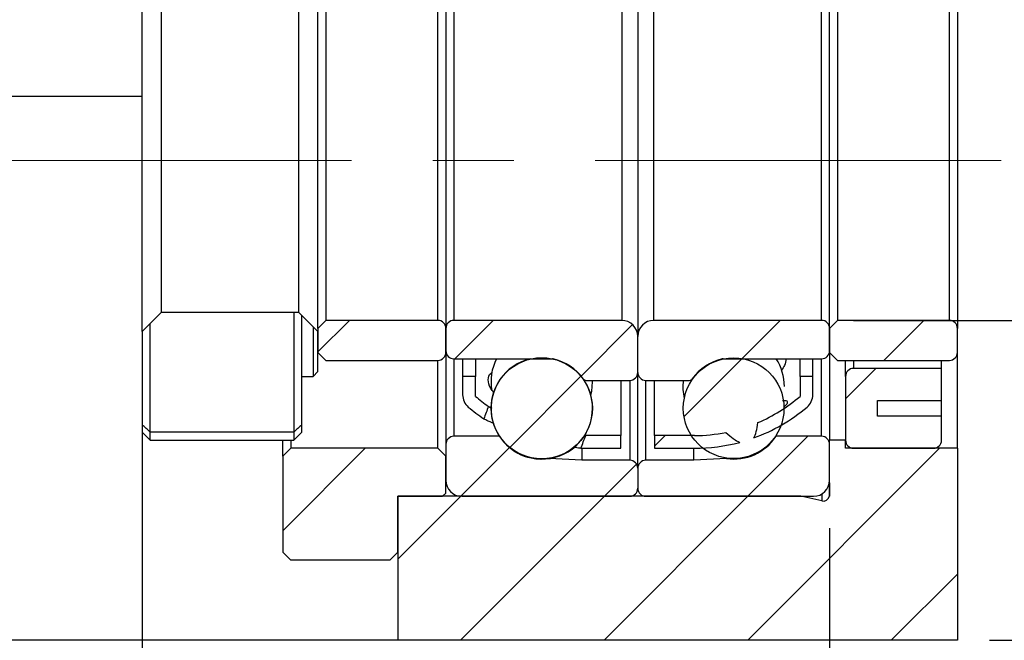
# Model space of a CAD drawing. Header units: millimetres. Extents: x 23 to 283, y 8 to 201.
# Tile 6 of 9: x 233 to 263, y 35 to 55. Entities that reach past the tile are written whole.
import ezdxf

# ---------------------------------------------------------------- set-up
doc = ezdxf.new("R2010")
doc.units = ezdxf.units.MM
doc.linetypes.add('CENTERX2', pattern=[20.32, 12.7, -2.54, 2.54, -2.54])
doc.layers.add('FORMAT', color=7, linetype='Continuous')
doc.styles.add('SLDTEXTSTYLE0', font='TXT', dxfattribs={"width": 0.75})
doc.dimstyles.new('SLDDIMSTYLE3', dxfattribs={"dimtxt": 3.5, "dimasz": 2.5, "dimexe": 0, "dimexo": 0.0625, "dimgap": 0.875, "dimtad": 1, "dimlfac": 2, "dimrnd": 1e-09, "dimzin": 12, "dimdsep": 46, "dimtxsty": 'SLDTEXTSTYLE0', "dimsah": 1, "dimcen": 0.09, "dimadec": 0, "dimazin": 3, "dimtfac": 1, "dimtofl": 0, "dimtmove": 0, "dimatfit": 3, "dimfxl": 1, "dimfrac": 2, "dimtolj": 1, "dimtzin": 12, "dimarcsym": 0})
doc.dimstyles.new('SLDDIMSTYLE5', dxfattribs={"dimtxt": 3.5, "dimasz": 2.5, "dimexe": 0, "dimexo": 0.0625, "dimgap": 0.875, "dimtad": 1, "dimlfac": 2, "dimrnd": 1e-09, "dimzin": 12, "dimdsep": 46, "dimtxsty": 'SLDTEXTSTYLE0', "dimsah": 1, "dimcen": 0.09, "dimadec": 0, "dimazin": 3, "dimtfac": 1, "dimtmove": 0, "dimatfit": 0, "dimfxl": 1, "dimfrac": 2, "dimtolj": 1, "dimtzin": 12, "dimarcsym": 0})
doc.dimstyles.new('SLDDIMSTYLE6', dxfattribs={"dimtxt": 3.5, "dimasz": 2.5, "dimexe": 0, "dimexo": 0.0625, "dimgap": 0.875, "dimtad": 1, "dimlfac": 2, "dimrnd": 1e-09, "dimzin": 12, "dimdsep": 46, "dimtxsty": 'SLDTEXTSTYLE0', "dimsah": 1, "dimcen": 0.09, "dimadec": 0, "dimazin": 3, "dimtol": 1, "dimtp": 0.02, "dimtm": 0.02, "dimtfac": 1, "dimtofl": 0, "dimtmove": 0, "dimatfit": 3, "dimfxl": 1, "dimfrac": 2, "dimtolj": 1, "dimarcsym": 0})

# ---------------------------------------------------------------- blocks, each defined once
blk = doc.blocks.new('_D_12')
at = {"layer": 'FORMAT', "color": 7}
for p, q in [((269.566, 55.26), (269.566, 66.062)), ((258.588, 55.26), (270.566, 55.26)), ((269.566, 55.26), (269.566, 45.26)), ((258.588, 45.26), (270.566, 45.26))]:
    blk.add_line(p, q, dxfattribs=at)
for points in [[(269.566, 55.26), (269.316, 52.76), (269.816, 52.76)], [(269.566, 45.26), (269.816, 47.76), (269.316, 47.76)]]:
    blk.add_solid(points, dxfattribs=at)
at = {"layer": 'FORMAT', "color": 7, "char_height": 3.5, "attachment_point": 1, "rotation": 90, "style": 'SLDTEXTSTYLE0'}
for s, insert in [('20', (265.001, 60.889)), ('%%c', (265.054, 55.611))]:
    blk.add_mtext(s, dxfattribs=dict(at, insert=insert))
blk = doc.blocks.new('_D_13')
at = {"layer": 'FORMAT', "color": 7}
for p, q in [((264.208, 50.26), (278.838, 50.26)), ((277.838, 50.26), (277.838, 35.26)), ((262.838, 35.26), (278.838, 35.26))]:
    blk.add_line(p, q, dxfattribs=at)
for points in [[(277.838, 50.26), (277.588, 47.76), (278.088, 47.76)], [(277.838, 35.26), (278.088, 37.76), (277.588, 37.76)]]:
    blk.add_solid(points, dxfattribs=at)
at = {"layer": 'FORMAT', "color": 7, "char_height": 3.5, "attachment_point": 1, "rotation": 90, "style": 'SLDTEXTSTYLE0'}
for s, insert in [('±0.02', (273.326, 40.327)), ('30', (273.326, 33.842))]:
    blk.add_mtext(s, dxfattribs=dict(at, insert=insert))
blk = doc.blocks.new('_D_14')
at = {"layer": 'FORMAT', "color": 7}
for p, q in [((257.838, 38.76), (257.838, 27.806)), ((261.838, 34.26), (261.838, 27.806)), ((257.838, 28.806), (252.338, 28.806)), ((257.838, 28.806), (261.838, 28.806)), ((261.838, 28.806), (267.338, 28.806))]:
    blk.add_line(p, q, dxfattribs=at)
for points in [[(257.838, 28.806), (255.338, 29.056), (255.338, 28.556)], [(261.838, 28.806), (264.338, 28.556), (264.338, 29.056)]]:
    blk.add_solid(points, dxfattribs=at)
at = {"layer": 'FORMAT', "color": 7, "insert": (258.645, 33.318), "char_height": 3.5, "attachment_point": 1, "style": 'SLDTEXTSTYLE0'}
blk.add_mtext('8', dxfattribs=at)
blk = doc.blocks.new('_D_15')
at = {"layer": 'FORMAT', "color": 7}
for p, q in [((236.338, 43.91), (236.338, 27.806)), ((257.838, 38.76), (257.838, 27.806)), ((257.838, 28.806), (236.338, 28.806))]:
    blk.add_line(p, q, dxfattribs=at)
for points in [[(236.338, 28.806), (238.838, 28.556), (238.838, 29.056)], [(257.838, 28.806), (255.338, 29.056), (255.338, 28.556)]]:
    blk.add_solid(points, dxfattribs=at)
at = {"layer": 'FORMAT', "color": 7, "char_height": 3.5, "attachment_point": 1, "style": 'SLDTEXTSTYLE0'}
for s, insert in [('(', (243.321, 33.318)), (')', (250.214, 33.318)), ('43', (245.042, 33.318))]:
    blk.add_mtext(s, dxfattribs=dict(at, insert=insert))

msp = doc.modelspace()

# ---------------------------------------------------------------- hatches: boundary and pattern name
at = {"layer": 'FORMAT', "linetype": 'Continuous', "lineweight": 18}
h = msp.add_hatch(dxfattribs=at)
h.set_pattern_fill('ANSI31', color=256, style=0)
h.paths.add_polyline_path([(241.68769392, 43.50969621), (241.83772321, 43.6597255), (241.83772321, 44.90976692), (241.23769392, 45.50979621), (236.9376525, 45.50979621), (236.33762321, 44.90976692), (236.33762321, 41.7597255), (236.5876525, 41.50969621), (241.08769392, 41.50969621), (241.33772321, 41.7597255), (241.33772321, 43.50969621)], flags=0)
h.paths.add_polyline_path([(241.83767321, 44.90974621), (241.83767321, 43.65974621), (241.68767321, 43.50974621), (241.33767321, 43.50974621), (241.33767321, 41.75974621), (241.08767321, 41.50974621), (236.58767321, 41.50974621), (236.33767321, 41.75974621), (236.33767321, 44.90974621), (236.93767321, 45.50974621), (241.23767321, 45.50974621)], flags=0)
h = msp.add_hatch(dxfattribs=at)
h.set_pattern_fill('ANSI31', color=256, style=0)
edge = h.paths.add_edge_path(flags=0)
edge.add_line((242.08772321, 45.25974621), (241.83772321, 45.00974621))
edge.add_line((241.83772321, 45.00974621), (241.83772321, 44.25974621))
edge.add_line((241.83772321, 44.25974621), (242.08772321, 44.00974621))
edge.add_line((242.08772321, 44.00974621), (245.58772321, 44.00974621))
edge.add_arc((245.58772321, 44.25974621), 0.25, 270, 360)
edge.add_line((245.83772321, 44.25974621), (245.83772321, 45.00974621))
edge.add_arc((245.58772321, 45.00974621), 0.25, 0, 90)
edge.add_line((245.58772321, 45.25974621), (242.08772321, 45.25974621))
h = msp.add_hatch(dxfattribs=at)
h.set_pattern_fill('ANSI31', color=256, style=0)
edge = h.paths.add_edge_path(flags=0)
edge.add_line((251.33772321, 45.25974621), (246.08772321, 45.25974621))
edge.add_arc((246.08772321, 45.00974621), 0.25, 90, 180)
edge.add_line((245.83772321, 45.00974621), (245.83772321, 44.30974621))
edge.add_arc((246.08772321, 44.30974621), 0.25, 180, 270)
edge.add_line((246.08772321, 44.05974621), (249.16962116, 44.05974621))
edge.add_arc((249.16962116, 43.95974621), 0.1, 77.10737334, 90, ccw=False)
edge.add_arc((248.83772321, 42.50974621), 1.5875, 35.294394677, 77.10737334, ccw=False)
edge.add_arc((250.21505078, 43.48474621), 0.1, 215.294394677, 270)
edge.add_line((250.21505078, 43.38474621), (251.58772321, 43.38474621))
edge.add_arc((251.58772321, 43.63474621), 0.25, 270, 360)
edge.add_line((251.83772321, 43.63474621), (251.83772321, 44.75974621))
edge.add_arc((251.33772321, 44.75974621), 0.5, 360, 450)
h = msp.add_hatch(dxfattribs=at)
h.set_pattern_fill('ANSI31', color=256, style=0)
edge = h.paths.add_edge_path(flags=0)
edge.add_line((257.83772321, 44.30974621), (257.83772321, 45.00974621))
edge.add_arc((257.58772321, 45.00974621), 0.25, 0, 90)
edge.add_line((257.58772321, 45.25974621), (252.33772321, 45.25974621))
edge.add_arc((252.33772321, 44.75974621), 0.5, 90, 180)
edge.add_line((251.83772321, 44.75974621), (251.83772321, 43.63474621))
edge.add_arc((252.08772321, 43.63474621), 0.25, 180, 270)
edge.add_line((252.08772321, 43.38474621), (253.46039563, 43.38474621))
edge.add_arc((253.46039563, 43.48474621), 0.1, 270, 324.705605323)
edge.add_arc((254.83772321, 42.50974621), 1.5875, 102.89262666, 144.705605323, ccw=False)
edge.add_arc((254.50582526, 43.95974621), 0.1, 90, 102.89262666, ccw=False)
edge.add_line((254.50582526, 44.05974621), (257.58772321, 44.05974621))
edge.add_arc((257.58772321, 44.30974621), 0.25, 270, 360)
h = msp.add_hatch(dxfattribs=at)
h.set_pattern_fill('ANSI31', color=256, style=0)
edge = h.paths.add_edge_path(flags=0)
edge.add_line((258.08772321, 45.25974621), (257.83772321, 45.00974621))
edge.add_line((257.83772321, 45.00974621), (257.83772321, 44.25974621))
edge.add_line((257.83772321, 44.25974621), (258.08772321, 44.00974621))
edge.add_line((258.08772321, 44.00974621), (261.58772321, 44.00974621))
edge.add_arc((261.58772321, 44.25974621), 0.25, 270, 360)
edge.add_line((261.83772321, 44.25974621), (261.83772321, 45.00974621))
edge.add_arc((261.58772321, 45.00974621), 0.25, 0, 90)
edge.add_line((261.58772321, 45.25974621), (258.08772321, 45.25974621))
h = msp.add_hatch(dxfattribs=at)
h.set_pattern_fill('ANSI31', color=256, style=0)
edge = h.paths.add_edge_path(flags=0)
edge.add_arc((248.83772321, 42.51112629), 1.58074885, 0, 360)
h = msp.add_hatch(dxfattribs=at)
h.set_pattern_fill('ANSI31', color=256, style=0)
edge = h.paths.add_edge_path(flags=0)
edge.add_arc((254.83772321, 42.51245907), 1.57420276, 0, 360)
h = msp.add_hatch(dxfattribs=at)
h.set_pattern_fill('ANSI31', color=256, style=0)
edge = h.paths.add_edge_path(flags=0)
edge.add_line((261.33772321, 42.25974621), (259.33772321, 42.25974621))
edge.add_line((259.33772321, 42.25974621), (259.33772321, 42.75974621))
edge.add_line((259.33772321, 42.75974621), (261.33772321, 42.75974621))
edge.add_line((261.33772321, 42.75974621), (261.33772321, 43.75974621))
edge.add_line((261.33772321, 43.75974621), (258.58772321, 43.75974621))
edge.add_arc((258.58772321, 43.50974621), 0.25, 90, 180)
edge.add_line((258.33772321, 43.50974621), (258.33772321, 41.50974621))
edge.add_arc((258.58772321, 41.50974621), 0.25, 180, 270)
edge.add_line((258.58772321, 41.25974621), (261.08772321, 41.25974621))
edge.add_arc((261.08772321, 41.50974621), 0.25, 270, 360)
edge.add_line((261.33772321, 41.50974621), (261.33772321, 42.25974621))
h = msp.add_hatch(dxfattribs=at)
h.set_pattern_fill('ANSI31', color=256, style=0)
edge = h.paths.add_edge_path(flags=0)
edge.add_arc((246.86272321, 42.93088025), 0.5, 180, 229.796831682)
edge.add_arc((250.06272321, 46.71714417), 5.45739796, 229.796831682, 236.166435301)
edge.add_ellipse((251.73532947, 50.25974621), major_axis=(-37.98944792, -101.59494999), ratio=0.014659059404, start_angle=349.7938083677, end_angle=350.2443572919, ccw=False)
edge.add_arc((250.06272321, 46.71714417), 5.05739796, 229.268927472, 235.084241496, ccw=False)
edge.add_line((246.76272321, 42.88474621), (246.76272321, 43.50974621))
edge.add_line((246.76272321, 43.50974621), (246.36272321, 43.50974621))
edge.add_line((246.36272321, 43.50974621), (246.36272321, 42.93088025))
h = msp.add_hatch(dxfattribs=at)
h.set_pattern_fill('ANSI31', color=256, style=0)
edge = h.paths.add_edge_path(flags=0)
edge.add_ellipse((251.94011694, 50.25974621), major_axis=(3.35610717, -8.83020073), ratio=0.1683167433, start_angle=1.295667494, end_angle=3.220230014, ccw=False)
edge.add_arc((253.61272321, 46.71714417), 5.45739796, 289.832539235, 310.203168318)
edge.add_arc((256.81272321, 42.93088025), 0.5, 310.203168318, 360)
edge.add_line((257.31272321, 42.93088025), (257.31272321, 43.50974621))
edge.add_line((257.31272321, 43.50974621), (256.91272321, 43.50974621))
edge.add_line((256.91272321, 43.50974621), (256.91272321, 42.88474621))
edge.add_arc((253.61272321, 46.71714417), 5.05739796, 293.067531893, 310.731072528, ccw=False)
h = msp.add_hatch(dxfattribs=at)
h.set_pattern_fill('ANSI31', color=256, style=0)
edge = h.paths.add_edge_path(flags=0)
edge.add_line((246.33772321, 39.75974621), (251.58772321, 39.75974621))
edge.add_arc((251.58772321, 40.00974621), 0.25, 270, 360)
edge.add_line((251.83772321, 40.00974621), (251.83772321, 40.63474621))
edge.add_arc((251.58772321, 40.63474621), 0.25, 360, 450)
edge.add_line((251.58772321, 40.88474621), (250.08772321, 40.88474621))
edge.add_line((250.08772321, 40.88474621), (249.06370431, 40.93841277))
edge.add_arc((248.83772321, 42.50974621), 1.5875, 213.448079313, 278.183870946, ccw=False)
edge.add_line((247.51313601, 41.63474621), (246.08772321, 41.63474621))
edge.add_arc((246.08772321, 41.38474621), 0.25, 90, 180)
edge.add_line((245.83772321, 41.38474621), (245.83772321, 40.25974621))
edge.add_arc((246.33772321, 40.25974621), 0.5, 180, 270)
h = msp.add_hatch(dxfattribs=at)
h.set_pattern_fill('ANSI31', color=256, style=0)
edge = h.paths.add_edge_path(flags=0)
edge.add_line((251.31272321, 41.25974621), (251.31272321, 41.65974621))
edge.add_line((251.31272321, 41.65974621), (250.21172136, 41.65974621))
edge.add_ellipse((251.73532947, 50.25974621), major_axis=(-37.98944792, -101.59494999), ratio=0.014659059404, start_angle=9.9673880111, end_angle=10.4558119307, ccw=False)
edge.add_arc((250.06272321, 46.71714417), 5.45739796, 269.988257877, 270)
edge.add_line((250.06272321, 41.25974621), (251.31272321, 41.25974621))
h = msp.add_hatch(dxfattribs=at)
h.set_pattern_fill('ANSI31', color=256, style=0)
edge = h.paths.add_edge_path(flags=0)
edge.add_line((251.83772321, 40.63474621), (251.83772321, 40.00974621))
edge.add_arc((252.08772321, 40.00974621), 0.25, 180, 270)
edge.add_line((252.08772321, 39.75974621), (257.33772321, 39.75974621))
edge.add_arc((257.33772321, 40.25974621), 0.5, 270, 360)
edge.add_line((257.83772321, 40.25974621), (257.83772321, 41.38474621))
edge.add_arc((257.58772321, 41.38474621), 0.25, 0, 90)
edge.add_line((257.58772321, 41.63474621), (256.16231041, 41.63474621))
edge.add_arc((254.83772321, 42.50974621), 1.5875, 261.816129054, 326.551920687, ccw=False)
edge.add_line((254.61174211, 40.93841277), (253.58772321, 40.88474621))
edge.add_line((253.58772321, 40.88474621), (252.08772321, 40.88474621))
edge.add_arc((252.08772321, 40.63474621), 0.25, 90, 180)
h = msp.add_hatch(dxfattribs=at)
h.set_pattern_fill('ANSI31', color=256, style=0)
edge = h.paths.add_edge_path(flags=0)
edge.add_arc((253.61272321, 46.71714417), 5.05739796, 270, 281.234672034, ccw=False)
edge.add_line((253.61272321, 41.65974621), (252.36272321, 41.65974621))
edge.add_line((252.36272321, 41.65974621), (252.36272321, 41.25974621))
edge.add_line((252.36272321, 41.25974621), (253.61272321, 41.25974621))
edge.add_arc((253.61272321, 46.71714417), 5.45739796, 270, 285.049175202)
edge.add_ellipse((251.94011694, 50.25974621), major_axis=(3.35610717, -8.83020073), ratio=0.1683167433, start_angle=356.548038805, end_angle=358.509317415, ccw=False)
h = msp.add_hatch(dxfattribs=at)
h.set_pattern_fill('ANSI31', color=256, style=0)
edge = h.paths.add_edge_path(flags=0)
edge.add_line((257.83772321, 41.50974621), (257.83772321, 39.75974621))
edge.add_line((257.83772321, 39.75974621), (257.83137238, 39.75974621))
edge.add_arc((257.63772321, 39.80974621), 0.2, 257.5, 345.522487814, ccw=False)
edge.add_line((257.59443529, 39.61448701), (256.93921337, 39.75974621))
edge.add_line((256.93921337, 39.75974621), (244.33772321, 39.75974621))
edge.add_line((244.33772321, 39.75974621), (244.33772321, 35.25974621))
edge.add_line((244.33772321, 35.25974621), (261.83772321, 35.25974621))
edge.add_line((261.83772321, 35.25974621), (261.83772321, 41.25974621))
edge.add_line((261.83772321, 41.25974621), (258.33772321, 41.25974621))
edge.add_line((258.33772321, 41.25974621), (258.33772321, 41.50974621))
edge.add_line((258.33772321, 41.50974621), (257.83772321, 41.50974621))
h = msp.add_hatch(dxfattribs=at)
h.set_pattern_fill('ANSI31', color=256, style=0)
h.paths.add_polyline_path([(240.98772321, 41.25974621), (240.73772321, 41.00974621), (240.73772321, 38.00974621), (240.98772321, 37.75974621), (244.08772321, 37.75974621), (244.33772321, 38.00974621), (244.33772321, 39.75974621), (245.73772321, 39.75974621), (245.83772321, 39.85974621), (245.83772321, 41.00974621), (245.58772321, 41.25974621)], flags=0)

# ---------------------------------------------------------------- linework, layer by layer
at = {"color": 7, "linetype": 'Continuous', "lineweight": 25}
for p, q in [((251.83772299, 55.75974618), (251.83772299, 44.75974624)), ((236.33762359, 44.90976694), (236.33762359, 55.60972548)), ((241.83772228, 45.00974628), (241.83772228, 55.50974614)), ((245.83772294, 55.50974614), (245.83772294, 45.00974628)), ((257.83772316, 45.00974628), (257.83772316, 55.50974614)), ((261.83772323, 55.50974614), (261.83772323, 45.00974628)), ((242.08772279, 55.2597461), (242.08772279, 45.25974633)), ((245.58772336, 45.25974633), (245.58772336, 55.2597461)), ((246.08772345, 55.2597461), (246.08772345, 45.25974633)), ((251.33772338, 55.2597461), (251.33772338, 45.25974633)), ((252.33772307, 45.25974633), (252.33772307, 55.2597461)), ((257.58772324, 45.25974633), (257.58772324, 55.2597461)), ((258.0877232, 55.2597461), (258.0877232, 45.25974633)), ((261.58772319, 45.25974633), (261.58772319, 55.2597461)), ((236.93765238, 55.00969623), (236.93765238, 45.50979619)), ((241.2376935, 45.50979619), (241.2376935, 55.00969623)), ((236.33762359, 52.25974631), (231.83772251, 52.25974631)), ((236.33762359, 44.90976694), (236.93765238, 45.50979619)), ((236.33767389, 44.90974599), (236.93767287, 45.50974637)), ((241.2376935, 45.50979619), (236.93765238, 45.50979619)), ((241.23767301, 45.50974637), (236.93767287, 45.50974637)), ((241.08767234, 45.50974637), (241.08767234, 41.76955817)), ((241.23767301, 45.50974637), (241.83767386, 44.90974599)), ((241.2376935, 45.50979619), (241.83772228, 44.90976694)), ((241.33767284, 43.50974604), (241.33767284, 45.40974607)), ((236.58767253, 41.76955817), (236.58767253, 45.15974603)), ((241.68767318, 45.0597462), (241.68767318, 43.50974604)), ((241.83772228, 45.00974628), (242.08772279, 45.25974633)), ((241.83772228, 45.00974628), (241.83772228, 44.25974616)), ((245.58772336, 45.25974633), (242.08772279, 45.25974633)), ((245.83772294, 45.00974628), (245.83772294, 44.30974608)), ((245.83772294, 44.25974616), (245.83772294, 45.00974628)), ((251.33772338, 45.25974633), (246.08772345, 45.25974633)), ((257.58772324, 45.25974633), (252.33772307, 45.25974633)), ((257.83772316, 45.00974628), (258.0877232, 45.25974633)), ((257.83772316, 45.00974628), (257.83772316, 44.25974616)), ((257.83772316, 44.30974608), (257.83772316, 45.00974628)), ((261.58772319, 45.25974633), (258.0877232, 45.25974633)), ((261.83772323, 44.25974616), (261.83772323, 45.00974628)), ((236.33762359, 44.90976694), (236.33762359, 41.75972526)), ((236.33767389, 44.90974599), (236.33767389, 41.75974575)), ((241.83767386, 43.65974625), (241.83767386, 44.90974599)), ((241.83772228, 43.65972529), (241.83772228, 44.90976694)), ((251.83772299, 43.63474629), (251.83772299, 44.75974624)), ((242.08772279, 44.00974612), (241.83772228, 44.25974616)), ((245.83772294, 44.25974616), (245.83772294, 41.38474592)), ((246.08772345, 44.05974604), (249.16962072, 44.05974604)), ((246.36272345, 44.05974604), (246.36272345, 43.50974604)), ((246.76272277, 44.05974604), (246.76272277, 43.50974604)), ((254.50582526, 44.05974604), (257.58772324, 44.05974604)), ((256.91272322, 43.50974604), (256.91272322, 44.05974604)), ((257.31272324, 43.50974604), (257.31272324, 44.05974604)), ((258.0877232, 44.00974612), (257.83772316, 44.25974616)), ((257.83772316, 44.25974616), (257.83772316, 41.50974618)), ((261.83772323, 41.2597466), (261.83772323, 44.25974616)), ((242.08772279, 44.00974612), (245.58772336, 44.00974612)), ((245.58772336, 41.2597466), (245.58772336, 44.00974612)), ((258.0877232, 44.00974612), (261.58772319, 44.00974612)), ((258.33772318, 43.50974604), (258.33772318, 44.00974612)), ((261.33772315, 43.75974608), (258.5877232, 43.75974608)), ((261.33772315, 43.75974608), (261.33772315, 44.00974612)), ((261.33772315, 42.75974638), (261.33772315, 43.75974608)), ((241.33767284, 41.75974575), (241.33767284, 43.50974604)), ((241.33767284, 43.50974604), (241.68767318, 43.50974604)), ((241.33772313, 43.50969621), (241.68769367, 43.50969621)), ((241.33772313, 41.75972526), (241.33772313, 43.50969621)), ((241.83767386, 43.65974625), (241.68767318, 43.50974604)), ((241.83772228, 43.65972529), (241.68769367, 43.50969621)), ((246.36272345, 43.50974604), (246.36272345, 42.93088016)), ((246.76272277, 43.50974604), (246.36272345, 43.50974604)), ((246.76272277, 42.88474617), (246.76272277, 43.50974604)), ((251.83772299, 40.63474627), (251.83772299, 43.63474629)), ((256.91272322, 43.50974604), (256.91272322, 42.88474617)), ((257.31272324, 43.50974604), (256.91272322, 43.50974604)), ((257.31272324, 42.93088016), (257.31272324, 43.50974604)), ((258.33772318, 43.50974604), (258.33772318, 41.50974618)), ((250.2150508, 43.38474625), (251.58772342, 43.38474625)), ((250.4252233, 43.34193661), (250.42464588, 43.38474625)), ((251.31272342, 43.38474625), (251.31272342, 41.65974592)), ((252.08772303, 43.38474625), (253.46039565, 43.38474625)), ((252.36272303, 41.65974592), (252.36272303, 43.38474625)), ((259.33772323, 42.75974638), (261.33772315, 42.75974638)), ((259.33772323, 42.25974583), (259.33772323, 42.75974638)), ((261.33772315, 42.25974583), (261.33772315, 42.75974638)), ((261.33772315, 42.25974583), (259.33772323, 42.25974583)), ((261.33772315, 41.50974618), (261.33772315, 42.25974583)), ((236.58765204, 41.50969588), (236.33762359, 41.75972526)), ((236.58767253, 41.50974618), (236.33767389, 41.75974575)), ((241.08767234, 41.76955817), (236.58767253, 41.76955817)), ((236.58767253, 41.50974618), (236.58767253, 41.76955817)), ((241.08767234, 41.76955817), (241.08767234, 41.50974618)), ((241.33767284, 41.75974575), (241.08767234, 41.50974618)), ((241.33772313, 41.75972526), (241.08769469, 41.50969588)), ((247.51313593, 41.63474643), (246.08772345, 41.63474643)), ((247.51313593, 41.63612665), (247.51313593, 41.63474643)), ((251.31272342, 41.65974592), (250.21172132, 41.65974592)), ((251.31272342, 41.2597466), (251.31272342, 41.65974592)), ((252.36272303, 41.65974592), (252.36272303, 41.2597466)), ((253.61272324, 41.65974592), (252.36272303, 41.65974592)), ((256.16231052, 41.63474643), (256.16231052, 41.66182184)), ((257.58772324, 41.63474643), (256.16231052, 41.63474643)), ((236.58765204, 41.50969588), (241.08769469, 41.50969588)), ((236.58767253, 41.50974618), (241.08767234, 41.50974618)), ((240.73772229, 41.00974609), (240.73772229, 41.50969588)), ((240.9877228, 41.50969588), (240.9877228, 41.2597466)), ((245.83772294, 41.38474592), (245.83772294, 40.25974644)), ((258.33772318, 41.50974618), (257.83772316, 41.50974618)), ((257.83772316, 39.75974636), (257.83772316, 41.50974618)), ((257.83772316, 40.25974644), (257.83772316, 41.38474592)), ((258.33772318, 41.2597466), (258.33772318, 41.50974618)), ((240.73772229, 41.00974609), (240.9877228, 41.2597466)), ((240.73772229, 41.00974609), (240.73772229, 38.00974653)), ((245.58772336, 41.2597466), (240.9877228, 41.2597466)), ((245.58772336, 41.2597466), (245.83772294, 41.00974609)), ((245.83772294, 39.85974619), (245.83772294, 41.00974609)), ((250.06160516, 41.2597466), (250.06272275, 41.2597466)), ((250.06272275, 41.2597466), (251.31272342, 41.2597466)), ((250.08772317, 41.2597466), (250.08772317, 40.88474584)), ((252.36272303, 41.2597466), (253.61272324, 41.2597466)), ((253.58772328, 40.88474584), (253.58772328, 41.2597466)), ((254.61174225, 40.93841237), (254.61174225, 40.95456058)), ((261.83772323, 41.2597466), (258.33772318, 41.2597466)), ((258.5877232, 41.2597466), (261.08772311, 41.2597466)), ((261.83772323, 41.2597466), (261.83772323, 35.25974655)), ((249.0637042, 40.93979259), (249.0637042, 40.93841237)), ((250.08772317, 40.88474584), (249.0637042, 40.93841237)), ((251.58772342, 40.88474584), (250.08772317, 40.88474584)), ((253.58772328, 40.88474584), (252.08772303, 40.88474584)), ((254.61174225, 40.93841237), (253.58772328, 40.88474584)), ((251.83772299, 40.63474627), (251.83772299, 40.00974593)), ((257.83137236, 40.18030742), (257.83137236, 39.75974636)), ((244.33772363, 39.75974636), (244.33772363, 35.25974655)), ((256.93921341, 39.75974636), (244.33772363, 39.75974636)), ((244.33772363, 39.75974636), (245.73772311, 39.75974636)), ((244.33772363, 38.00974653), (244.33772363, 39.75974636)), ((245.83772294, 39.85974619), (245.73772311, 39.75974636)), ((246.33772302, 39.75974636), (251.58772342, 39.75974636)), ((252.08772303, 39.75974636), (257.3377232, 39.75974636)), ((257.59443528, 39.61448704), (256.93921341, 39.75974636)), ((257.83772316, 39.75974636), (257.83137236, 39.75974636)), ((240.9877228, 37.75974603), (240.73772229, 38.00974653)), ((244.33772363, 38.00974653), (244.08772312, 37.75974603)), ((244.08772312, 37.75974603), (240.9877228, 37.75974603)), ((244.33772363, 35.25974655), (231.83772251, 35.25974655)), ((261.83772323, 35.25974655), (244.33772363, 35.25974655))]:
    msp.add_line(p, q, dxfattribs=at)
at = {"color": 8, "linetype": 'Continuous', "lineweight": 25}
for p, q in [((246.08772345, 44.05974604), (246.08772345, 41.63474643)), ((257.58772324, 41.63474643), (257.58772324, 44.05974604)), ((258.5877232, 44.00974612), (258.5877232, 43.75974608)), ((251.58772342, 43.38474625), (251.58772342, 40.88474584)), ((252.08772303, 40.88474584), (252.08772303, 43.38474625)), ((257.59443528, 39.83067868), (257.59443528, 39.61448704))]:
    msp.add_line(p, q, dxfattribs=at)
at = {"color": 7, "linetype": 'Continuous', "lineweight": 25, "flags": 128}
msp.add_lwpolyline([(250.36990925, 42.92653135), (250.39819259, 43.05023427), (250.4252233, 43.34193661)], dxfattribs=at)
at = {"color": 7, "linetype": 'Continuous', "lineweight": 25}
for centre, radius in [((248.83772321, 42.51112629), 1.58074885), ((254.83772321, 42.51245907), 1.57420276)]:
    msp.add_circle(centre, radius, dxfattribs=at)
for centre, radius, start, end in [((245.58772321, 45.00974621), 0.25, 0, 90), ((246.08772321, 45.00974621), 0.25, 90, 180), ((251.33772321, 44.75974621), 0.5, 360, 90), ((252.33772321, 44.75974621), 0.5, 90, 180), ((257.58772321, 45.00974621), 0.25, 0, 90), ((261.58772321, 45.00974621), 0.25, 0, 90), ((245.58772321, 44.25974621), 0.25, 270, 0), ((246.08772321, 44.30974621), 0.25, 180, 270), ((248.83772321, 42.51112629), 1.5875, 102.706756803, 0), ((248.83772321, 43.3419368), 1.5875, 153.117428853, 190.084968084), ((249.16962116, 43.95974621), 0.1, 77.10737334, 90), ((248.83772321, 42.50974621), 1.5875, 35.294394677, 77.10737334), ((254.83772321, 42.50974621), 1.5875, 102.89262666, 144.705605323), ((254.50582526, 43.95974621), 0.1, 90, 102.89262666), ((254.83772321, 43.19071762), 1.5875, 0, 33.190165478), ((257.58772321, 44.30974621), 0.25, 270, 360), ((261.58772321, 44.25974621), 0.25, 270, 0), ((258.58772321, 43.50974621), 0.25, 90, 180), ((250.21505078, 43.48474621), 0.1, 215.294394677, 270), ((248.83772321, 42.51112629), 1.5875, 0, 34.81494154), ((251.58772321, 43.63474621), 0.25, 270, 0), ((252.08772321, 43.63474621), 0.25, 180, 270), ((253.46039563, 43.48474621), 0.1, 270, 324.705605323), ((254.83772321, 43.19071762), 1.5875, 172.979599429, 193.482455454), ((246.86272321, 42.93088025), 0.5, 180, 229.796831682), ((250.06272321, 46.71714417), 5.05739796, 229.268927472, 235.084241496), ((253.61272321, 46.71714417), 5.05739796, 293.067531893, 310.731072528), ((256.81272321, 42.93088025), 0.5, 310.203168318, 0), ((250.06272321, 46.71714417), 5.45739796, 229.796831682, 236.166435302), ((253.61272321, 46.71714417), 5.45739796, 289.832539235, 310.203168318), ((246.08772321, 41.38474621), 0.25, 90, 180), ((248.83772321, 42.50974621), 1.5875, 213.448079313, 278.183870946), ((253.61272321, 46.71714417), 5.05739796, 270, 281.234672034), ((254.83772321, 42.50974621), 1.5875, 261.816129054, 326.551920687), ((257.58772321, 41.38474621), 0.25, 0, 90), ((253.61272321, 46.71714417), 5.45739796, 270, 285.049175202), ((258.58772321, 41.50974621), 0.25, 180, 270), ((261.08772321, 41.50974621), 0.25, 270, 0), ((251.58772321, 40.63474621), 0.25, 360, 90), ((252.08772321, 40.63474621), 0.25, 90, 180), ((246.33772321, 40.25974621), 0.5, 180, 270), ((257.33772321, 40.25974621), 0.5, 270, 360), ((251.58772321, 40.00974621), 0.25, 270, 0), ((252.08772321, 40.00974621), 0.25, 180, 270), ((257.63772321, 39.80974621), 0.2, 257.5, 345.522487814)]:
    msp.add_arc(centre, radius, start, end, dxfattribs=at)
for centre, major_axis, ratio, start_param, end_param in [((251.73532947, 50.25974621), (-37.98944792, -101.59494999), 0.0146590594, 4.7936309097, 4.797443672), ((251.94011694, 50.25974621), (3.35610717, -8.83020073), 0.1683167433, 0.1335746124, 0.3225913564), ((251.73532947, 50.25974621), (-37.98944792, -101.59494999), 0.0146590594, 1.4875757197, 1.4915277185), ((251.94011694, 50.25974621), (3.35610717, -8.83020073), 0.1683167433, 5.9390659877, 6.1297913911)]:
    msp.add_ellipse(centre, major_axis=major_axis, ratio=ratio, start_param=start_param, end_param=end_param, dxfattribs=at)
for points, knots in [([(256.47805216, 44.05974604), (256.47084555, 43.99081111), (256.45867935, 43.87443514), (256.36914956, 43.75020498), (256.33265245, 43.69956215)], [0, 0, 0, 0, 0.5923467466, 1, 1, 1, 1]), ([(247.34242357, 43.00280993), (247.30682868, 43.04549857), (247.18561924, 43.19086399), (247.15043753, 43.40614522), (247.17757831, 43.57477388), (247.2772536, 43.6186825), (247.29399852, 43.62605891)], [0, 0, 0, 0, 0.1590475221, 0.5415962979, 0.9229905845, 1, 1, 1, 1]), ([(247.16801293, 42.57010582), (247.17825221, 42.56248971), (247.18985727, 42.55385771), (247.26238724, 42.51969602), (247.27092314, 42.51567561)], [0, 0, 0, 0, 0.8823120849, 1, 1, 1, 1]), ([(256.36846832, 42.75031069), (256.3907102, 42.75261498), (256.49670827, 42.76359656), (256.52138769, 42.70365992), (256.50301016, 42.62234492), (256.4137458, 42.55310595), (256.40564718, 42.54682415)], [0, 0, 0, 0, 0.1124273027, 0.5357945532, 0.9578843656, 1, 1, 1, 1]), ([(247.35125158, 42.02835408), (247.26234706, 42.06830996), (247.08993134, 42.14579784), (247.04560853, 42.17147373), (247.02414036, 42.1839101)], [0, 0, 0, 0, 0.5156404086, 1, 1, 1, 1]), ([(250.17387051, 41.66314432), (250.17755649, 41.66266814), (250.20220037, 41.65948451), (250.20734563, 41.65962578), (250.21172132, 41.65974592)], [0, 0, 0, 0, 0.1495697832, 1, 1, 1, 1]), ([(250.06160516, 41.2597466), (250.03837647, 41.2606108), (250.00817402, 41.26173444), (249.8791669, 41.2844917), (249.8493791, 41.28974636)], [0, 0, 0, 0, 0.7690995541, 1, 1, 1, 1])]:
    msp.add_open_spline(points, degree=3, knots=knots, dxfattribs=at)
for points in [[(236.58767321, 41.76955816), (236.50431567, 41.8448486), (236.42098178, 41.92024343), (236.33767321, 41.99574695)], [(241.33767321, 41.99574695), (241.25436463, 41.92024343), (241.17103075, 41.8448486), (241.08767321, 41.76955816)]]:
    msp.add_open_spline(points, degree=3, dxfattribs=at)
at = {"layer": 'FORMAT', "color": 7, "linetype": 'CENTERX2', "lineweight": 18}
msp.add_line((263.20845333, 50.25974621), (202.33772321, 50.25974621), dxfattribs=at)

# ---------------------------------------------------------------- dimensions: what is measured, and where the dimension line sits
at = {"layer": 'FORMAT', "color": 7}
dim = msp.add_linear_dim(base=(269.56580571, 45.25974621), p1=(257.58772321, 55.25974621), p2=(257.58772321, 45.25974621), angle=90, text='%%c<>', dimstyle='SLDDIMSTYLE3', dxfattribs=at)
dim.commit()
dim.dimension.update_dxf_attribs({"geometry": '_D_12', "text_midpoint": (269.56580571, 60.83635267), "dimtype": 160})
dim = msp.add_linear_dim(base=(277.83772321, 35.25974621), p1=(263.20845333, 50.25974621), p2=(261.83772321, 35.25974621), angle=90, dimstyle='SLDDIMSTYLE6', dxfattribs=at)
dim.commit()
dim.dimension.update_dxf_attribs({"geometry": '_D_13', "text_midpoint": (277.83772321, 42.88154708), "dimtype": 160})
dim = msp.add_linear_dim(base=(236.33762321, 28.80622776), p1=(257.83772321, 39.75974621), p2=(236.33762321, 44.90976692), text='(<>)', dimstyle='SLDDIMSTYLE5', dxfattribs=at)
dim.commit()
dim.dimension.update_dxf_attribs({"geometry": '_D_15', "text_midpoint": (247.62824674, 28.80622776), "dimtype": 160})
dim = msp.add_linear_dim(base=(261.83772321, 28.80622776), p1=(257.83772321, 39.75974621), p2=(261.83772321, 35.25974621), dimstyle='SLDDIMSTYLE5', dxfattribs=at)
dim.commit()
dim.dimension.update_dxf_attribs({"geometry": '_D_14', "text_midpoint": (259.93834167, 28.80622776), "dimtype": 160})

doc.saveas('drawing.dxf')
